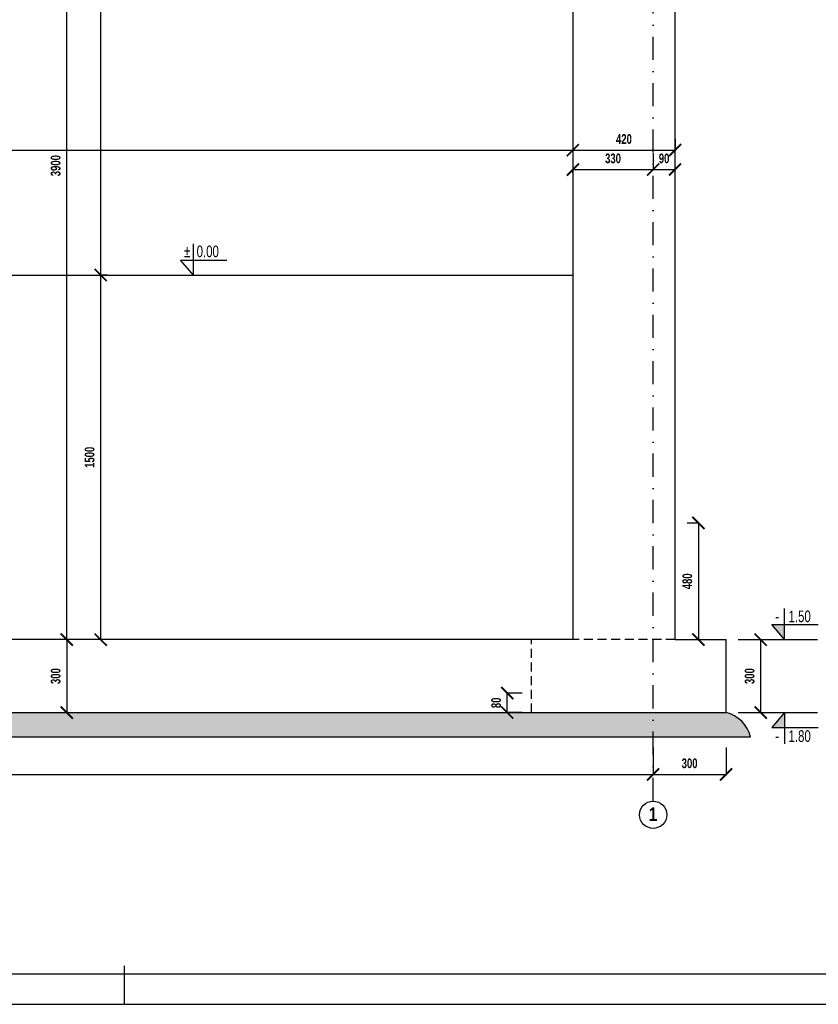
# Model space of a CAD drawing. Header units: millimetres. Extents: x 112819 to 404014, y 17484 to 70128.
# Tile 2 of 3: x 398834 to 402118, y 62703 to 66754. Entities that reach past the tile are written whole.
import ezdxf

# ---------------------------------------------------------------- set-up
doc = ezdxf.new("R2010")
doc.units = ezdxf.units.MM
doc.header["$LTSCALE"] = 5
doc.linetypes.add('DASH', pattern=[0.75, 0.5, -0.25])
doc.linetypes.add('DASHDOT', pattern=[25.4, 12.7, -6.35, 0, -6.35])
doc.layers.add('OBRYS', color=7, linetype='Continuous')
doc.layers.add('RCAD_deskowanie', color=7, linetype='Continuous')
doc.styles.add('GRYF', font='arialbd.ttf')
doc.styles.add('RAMKA', font='arial.ttf', dxfattribs={"width": 0.7})
doc.styles.add('style1', font='arialbd.ttf', dxfattribs={"width": 0.7})
doc.dimstyles.new('RBCT DIM 20', dxfattribs={"dimtxt": 40, "dimasz": 50, "dimexe": 2.5, "dimexo": 50, "dimgap": 25, "dimtad": 1, "dimdec": 0, "dimzin": 1, "dimtxsty": 'style1', "dimblk": 'ARCHTICK', "dimcen": 50, "dimclrd": 2, "dimclre": 2, "dimclrt": 7, "dimadec": 0, "dimazin": 0, "dimtfac": 1, "dimtdec": 0, "dimtmove": 0, "dimatfit": 3, "dimfxl": 1, "dimarcsym": 0})

# ---------------------------------------------------------------- blocks, each defined once
blk = doc.blocks.new('W')
at = {"layer": 'OBRYS', "linetype": 'Continuous'}
for p, q in [((0, -32.09090179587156), (0, 0)), ((0, -32.09090179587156), (-13.28214242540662, -16.67251282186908)), ((-13.28214242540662, -16.67251282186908), (34.4105121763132, -16.67251282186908))]:
    blk.add_line(p, q, dxfattribs=at)
blk = doc.blocks.new('_ArchTick')
at = {"color": 0, "linetype": 'ByBlock', "const_width": 0.15}
blk.add_lwpolyline([(-0.5, -0.5), (0.5, 0.5)], dxfattribs=at)
blk = doc.blocks.new('*D316')
at = {"color": 2, "lineweight": -2, "ltscale": 35, "transparency": 16777216}
for p, q in [((401788.6933992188, 64203.64720098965), (401883.4933987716, 64203.64720098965)), ((401880.9933987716, 63903.64720098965), (401880.9933987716, 64203.64720098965)), ((401788.6933992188, 63903.64720098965), (401883.4933987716, 63903.64720098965))]:
    blk.add_line(p, q, dxfattribs=at)
at = {"layer": 'Defpoints', "color": 0, "ltscale": 35, "transparency": 16777216}
for p in [(401738.6933992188, 64203.64720098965), (401880.9933987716, 64203.64720098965), (401738.6933992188, 63903.64720098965)]:
    blk.add_point(p, dxfattribs=at)
at = {"color": 2, "lineweight": -2, "ltscale": 35, "transparency": 16777216, "xscale": 50, "yscale": 50, "zscale": 50}
for p, rotation in [((401880.9933987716, 64203.64720098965), 90), ((401880.9933987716, 63903.64720098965), 270)]:
    blk.add_blockref('_ArchTick', p, dxfattribs=dict(at, rotation=rotation))
at = {"color": 7, "ltscale": 35, "transparency": 16777216, "insert": (401835.5704792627, 64053.64720098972), "char_height": 40, "attachment_point": 5, "rotation": 90, "style": 'style1'}
blk.add_mtext('300', dxfattribs=at)
blk = doc.blocks.new('*D317')
at = {"color": 2, "lineweight": -2, "ltscale": 35, "transparency": 16777216}
for p, q in [((399148.3788609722, 68103.64720098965), (399024.678860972, 68103.64720098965)), ((399027.178860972, 64203.64720098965), (399027.178860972, 68103.64720098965)), ((399148.3788609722, 64203.64720098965), (399024.678860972, 64203.64720098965))]:
    blk.add_line(p, q, dxfattribs=at)
at = {"layer": 'Defpoints', "color": 0, "ltscale": 35, "transparency": 16777216}
for p in [(399027.178860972, 68103.64720098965), (399198.3788609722, 68103.64720098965), (399198.3788609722, 64203.64720098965)]:
    blk.add_point(p, dxfattribs=at)
at = {"color": 2, "lineweight": -2, "ltscale": 35, "transparency": 16777216, "xscale": 50, "yscale": 50, "zscale": 50}
for p, rotation in [((399027.178860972, 68103.64720098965), 90), ((399027.178860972, 64203.64720098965), 270)]:
    blk.add_blockref('_ArchTick', p, dxfattribs=dict(at, rotation=rotation))
at = {"color": 7, "ltscale": 35, "transparency": 16777216, "insert": (398981.7422988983, 66153.64720098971), "char_height": 40, "attachment_point": 5, "rotation": 90, "style": 'style1'}
blk.add_mtext('3900', dxfattribs=at)
blk = doc.blocks.new('*D320')
at = {"color": 2, "lineweight": -2, "ltscale": 35, "transparency": 16777216}
for p, q in [((399194.9788609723, 65703.64720098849), (399164.3788609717, 65703.64720098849)), ((399166.8788609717, 64203.64720098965), (399166.8788609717, 65703.64720098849)), ((399194.9788609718, 64203.64720098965), (399164.3788609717, 64203.64720098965))]:
    blk.add_line(p, q, dxfattribs=at)
at = {"layer": 'Defpoints', "color": 0, "ltscale": 35, "transparency": 16777216}
for p in [(399166.8788609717, 65703.64720098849), (399244.9788609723, 65703.64720098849), (399244.9788609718, 64203.64720098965)]:
    blk.add_point(p, dxfattribs=at)
at = {"color": 2, "lineweight": -2, "ltscale": 35, "transparency": 16777216, "xscale": 50, "yscale": 50, "zscale": 50}
for p, rotation in [((399166.8788609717, 65703.64720098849), 90), ((399166.8788609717, 64203.64720098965), 270)]:
    blk.add_blockref('_ArchTick', p, dxfattribs=dict(at, rotation=rotation))
at = {"color": 7, "ltscale": 35, "transparency": 16777216, "insert": (399121.4559414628, 64953.64720098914), "char_height": 40, "attachment_point": 5, "rotation": 90, "style": 'style1'}
blk.add_mtext('1500', dxfattribs=at)
blk = doc.blocks.new('*D321')
at = {"color": 2, "lineweight": -2, "ltscale": 35, "transparency": 16777216}
for p, q in [((399116.8788609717, 68103.64720098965), (399164.3788609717, 68103.64720098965)), ((399166.8788609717, 65703.64720098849), (399166.8788609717, 68103.64720098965)), ((399194.9788609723, 65703.64720098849), (399164.3788609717, 65703.64720098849))]:
    blk.add_line(p, q, dxfattribs=at)
at = {"layer": 'Defpoints', "color": 0, "ltscale": 35, "transparency": 16777216}
for p in [(399166.8788609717, 68103.64720098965), (399166.8788609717, 68103.64720098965), (399244.9788609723, 65703.64720098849)]:
    blk.add_point(p, dxfattribs=at)
at = {"color": 2, "lineweight": -2, "ltscale": 35, "transparency": 16777216, "xscale": 50, "yscale": 50, "zscale": 50}
for p, rotation in [((399166.8788609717, 68103.64720098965), 90), ((399166.8788609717, 65703.64720098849), 270)]:
    blk.add_blockref('_ArchTick', p, dxfattribs=dict(at, rotation=rotation))
at = {"color": 7, "ltscale": 35, "transparency": 16777216, "insert": (399121.4559414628, 66903.64720098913), "char_height": 40, "attachment_point": 5, "rotation": 90, "style": 'style1'}
blk.add_mtext('2400', dxfattribs=at)
blk = doc.blocks.new('*D323')
at = {"color": 2, "lineweight": -2, "ltscale": 35, "transparency": 16777216}
for p, q in [((401108.6933987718, 66264.0326842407), (401108.6933987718, 66215.03268424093)), ((395108.6933987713, 66217.53268424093), (401108.6933987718, 66217.53268424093)), ((395108.6933987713, 66212.23268424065), (395108.6933987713, 66215.03268424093))]:
    blk.add_line(p, q, dxfattribs=at)
at = {"layer": 'Defpoints', "color": 0, "ltscale": 35, "transparency": 16777216}
for p in [(401108.6933987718, 66314.0326842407), (395108.6933987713, 66262.23268424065), (401108.6933987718, 66217.53268424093)]:
    blk.add_point(p, dxfattribs=at)
at = {"color": 2, "lineweight": -2, "ltscale": 35, "transparency": 16777216, "xscale": 50, "yscale": 50, "zscale": 50, "rotation": 180}
blk.add_blockref('_ArchTick', (395108.6933987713, 66217.53268424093), dxfattribs=at)
at = {"color": 2, "lineweight": -2, "ltscale": 35, "transparency": 16777216, "xscale": 50, "yscale": 50, "zscale": 50}
blk.add_blockref('_ArchTick', (401108.6933987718, 66217.53268424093), dxfattribs=at)
at = {"color": 7, "ltscale": 35, "transparency": 16777216, "insert": (398108.6933987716, 66262.9556037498), "char_height": 40, "attachment_point": 5, "style": 'style1'}
blk.add_mtext('6000', dxfattribs=at)
blk = doc.blocks.new('*D324')
at = {"color": 2, "lineweight": -2, "ltscale": 35, "transparency": 16777216}
for p, q in [((401108.6933987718, 66264.0326842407), (401108.6933987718, 66215.03268424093)), ((401528.6933992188, 66264.0326842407), (401528.6933992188, 66215.03268424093)), ((401108.6933987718, 66217.53268424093), (401528.6933992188, 66217.53268424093))]:
    blk.add_line(p, q, dxfattribs=at)
at = {"layer": 'Defpoints', "color": 0, "ltscale": 35, "transparency": 16777216}
for p in [(401108.6933987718, 66314.0326842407), (401528.6933992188, 66314.0326842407), (401528.6933992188, 66217.53268424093)]:
    blk.add_point(p, dxfattribs=at)
at = {"color": 2, "lineweight": -2, "ltscale": 35, "transparency": 16777216, "xscale": 50, "yscale": 50, "zscale": 50, "rotation": 180}
blk.add_blockref('_ArchTick', (401108.6933987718, 66217.53268424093), dxfattribs=at)
at = {"color": 2, "lineweight": -2, "ltscale": 35, "transparency": 16777216, "xscale": 50, "yscale": 50, "zscale": 50}
blk.add_blockref('_ArchTick', (401528.6933992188, 66217.53268424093), dxfattribs=at)
at = {"color": 7, "ltscale": 35, "transparency": 16777216, "insert": (401318.6933989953, 66262.9556037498), "char_height": 40, "attachment_point": 5, "style": 'style1'}
blk.add_mtext('420', dxfattribs=at)
blk = doc.blocks.new('*D326')
at = {"color": 2, "lineweight": -2, "ltscale": 35, "transparency": 16777216}
for p, q in [((394778.6933986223, 63759.34720099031), (394778.6933986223, 63646.74720098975)), ((401438.6933986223, 63759.34720098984), (401438.6933986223, 63646.74720098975)), ((394778.6933986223, 63649.24720098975), (401438.6933986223, 63649.24720098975))]:
    blk.add_line(p, q, dxfattribs=at)
at = {"layer": 'Defpoints', "color": 0, "ltscale": 35, "transparency": 16777216}
for p in [(394778.6933986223, 63809.34720099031), (401438.6933986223, 63809.34720098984), (401438.6933986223, 63649.24720098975)]:
    blk.add_point(p, dxfattribs=at)
at = {"color": 2, "lineweight": -2, "ltscale": 35, "transparency": 16777216, "xscale": 50, "yscale": 50, "zscale": 50, "rotation": 180}
blk.add_blockref('_ArchTick', (394778.6933986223, 63649.24720098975), dxfattribs=at)
at = {"color": 2, "lineweight": -2, "ltscale": 35, "transparency": 16777216, "xscale": 50, "yscale": 50, "zscale": 50}
blk.add_blockref('_ArchTick', (401438.6933986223, 63649.24720098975), dxfattribs=at)
at = {"color": 7, "ltscale": 35, "transparency": 16777216, "insert": (398108.6933986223, 63694.67012049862), "char_height": 40, "attachment_point": 5, "style": 'style1'}
blk.add_mtext('6660', dxfattribs=at)
blk = doc.blocks.new('*D327')
at = {"color": 2, "lineweight": -2, "ltscale": 35, "transparency": 16777216}
for p, q in [((401438.6933986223, 63759.34720098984), (401438.6933986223, 63646.74720098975)), ((401738.6933992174, 63759.34720098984), (401738.6933992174, 63646.74720098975)), ((401438.6933986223, 63649.24720098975), (401738.6933992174, 63649.24720098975))]:
    blk.add_line(p, q, dxfattribs=at)
at = {"layer": 'Defpoints', "color": 0, "ltscale": 35, "transparency": 16777216}
for p in [(401438.6933986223, 63809.34720098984), (401738.6933992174, 63809.34720098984), (401738.6933992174, 63649.24720098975)]:
    blk.add_point(p, dxfattribs=at)
at = {"color": 2, "lineweight": -2, "ltscale": 35, "transparency": 16777216, "xscale": 50, "yscale": 50, "zscale": 50, "rotation": 180}
blk.add_blockref('_ArchTick', (401438.6933986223, 63649.24720098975), dxfattribs=at)
at = {"color": 2, "lineweight": -2, "ltscale": 35, "transparency": 16777216, "xscale": 50, "yscale": 50, "zscale": 50}
blk.add_blockref('_ArchTick', (401738.6933992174, 63649.24720098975), dxfattribs=at)
at = {"color": 7, "ltscale": 35, "transparency": 16777216, "insert": (401588.6933989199, 63694.67012049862), "char_height": 40, "attachment_point": 5, "style": 'style1'}
blk.add_mtext('300', dxfattribs=at)
blk = doc.blocks.new('*D330')
at = {"color": 2, "lineweight": -2, "ltscale": 35, "transparency": 16777216}
for p, q in [((401438.6933986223, 66205.10137548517), (401438.6933986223, 66135.22821634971)), ((401108.6933987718, 66137.72821634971), (401438.6933986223, 66137.72821634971)), ((401108.6933987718, 66123.30137548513), (401108.6933987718, 66135.22821634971))]:
    blk.add_line(p, q, dxfattribs=at)
at = {"layer": 'Defpoints', "color": 0, "ltscale": 35, "transparency": 16777216}
for p in [(401438.6933986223, 66255.10137548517), (401108.6933987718, 66173.30137548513), (401438.6933986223, 66137.72821634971)]:
    blk.add_point(p, dxfattribs=at)
at = {"color": 2, "lineweight": -2, "ltscale": 35, "transparency": 16777216, "xscale": 50, "yscale": 50, "zscale": 50, "rotation": 180}
blk.add_blockref('_ArchTick', (401108.6933987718, 66137.72821634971), dxfattribs=at)
at = {"color": 2, "lineweight": -2, "ltscale": 35, "transparency": 16777216, "xscale": 50, "yscale": 50, "zscale": 50}
blk.add_blockref('_ArchTick', (401438.6933986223, 66137.72821634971), dxfattribs=at)
at = {"color": 7, "ltscale": 35, "transparency": 16777216, "insert": (401273.6933986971, 66183.15113585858), "char_height": 40, "attachment_point": 5, "style": 'style1'}
blk.add_mtext('330', dxfattribs=at)
blk = doc.blocks.new('*D331')
at = {"color": 2, "lineweight": -2, "ltscale": 35, "transparency": 16777216}
for p, q in [((401438.6933986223, 66205.10137548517), (401438.6933986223, 66135.22821634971)), ((401438.6933986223, 66137.72821634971), (401528.6933992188, 66137.72821634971)), ((401528.6933992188, 66127.10137548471), (401528.6933992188, 66135.22821634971))]:
    blk.add_line(p, q, dxfattribs=at)
at = {"layer": 'Defpoints', "color": 0, "ltscale": 35, "transparency": 16777216}
for p in [(401438.6933986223, 66255.10137548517), (401528.6933992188, 66177.10137548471), (401528.6933992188, 66137.72821634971)]:
    blk.add_point(p, dxfattribs=at)
at = {"color": 2, "lineweight": -2, "ltscale": 35, "transparency": 16777216, "xscale": 50, "yscale": 50, "zscale": 50, "rotation": 180}
blk.add_blockref('_ArchTick', (401438.6933986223, 66137.72821634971), dxfattribs=at)
at = {"color": 2, "lineweight": -2, "ltscale": 35, "transparency": 16777216, "xscale": 50, "yscale": 50, "zscale": 50}
blk.add_blockref('_ArchTick', (401528.6933992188, 66137.72821634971), dxfattribs=at)
at = {"color": 7, "ltscale": 35, "transparency": 16777216, "insert": (401483.6933989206, 66183.16477842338), "char_height": 40, "attachment_point": 5, "style": 'style1'}
blk.add_mtext('90', dxfattribs=at)
blk = doc.blocks.new('*D332')
at = {"color": 2, "lineweight": -2, "ltscale": 35, "transparency": 16777216}
for p, q in [((399148.3788609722, 64203.64720098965), (399024.678860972, 64203.64720098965)), ((399027.178860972, 64203.64720098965), (399027.178860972, 63903.64720098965)), ((399031.178860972, 63903.64720098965), (399024.678860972, 63903.64720098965))]:
    blk.add_line(p, q, dxfattribs=at)
at = {"layer": 'Defpoints', "color": 0, "ltscale": 35, "transparency": 16777216}
for p in [(399198.3788609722, 64203.64720098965), (399027.178860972, 63903.64720098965), (399081.178860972, 63903.64720098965)]:
    blk.add_point(p, dxfattribs=at)
at = {"color": 2, "lineweight": -2, "ltscale": 35, "transparency": 16777216, "xscale": 50, "yscale": 50, "zscale": 50}
for p, rotation in [((399027.178860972, 64203.64720098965), 90), ((399027.178860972, 63903.64720098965), 270)]:
    blk.add_blockref('_ArchTick', p, dxfattribs=dict(at, rotation=rotation))
at = {"color": 7, "ltscale": 35, "transparency": 16777216, "insert": (398981.7559414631, 64053.64720098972), "char_height": 40, "attachment_point": 5, "rotation": 90, "style": 'style1'}
blk.add_mtext('300', dxfattribs=at)
blk = doc.blocks.new('*D335')
at = {"color": 2, "lineweight": -2, "transparency": 16777216}
for p, q in [((401578.693399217, 64683.64720098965), (401627.2158945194, 64683.64720098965)), ((401624.7158945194, 64683.64720098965), (401624.7158945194, 64203.64720098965)), ((401578.693399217, 64203.64720098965), (401627.2158945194, 64203.64720098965))]:
    blk.add_line(p, q, dxfattribs=at)
at = {"layer": 'Defpoints', "color": 0, "transparency": 16777216}
for p in [(401528.693399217, 64683.64720098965), (401528.693399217, 64203.64720098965), (401624.7158945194, 64203.64720098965)]:
    blk.add_point(p, dxfattribs=at)
at = {"color": 2, "lineweight": -2, "transparency": 16777216, "xscale": 50, "yscale": 50, "zscale": 50}
for p, rotation in [((401624.7158945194, 64683.64720098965), 90), ((401624.7158945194, 64203.64720098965), 270)]:
    blk.add_blockref('_ArchTick', p, dxfattribs=dict(at, rotation=rotation))
at = {"color": 7, "transparency": 16777216, "insert": (401579.2793324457, 64443.64720098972), "char_height": 40, "attachment_point": 5, "rotation": 90, "style": 'style1'}
blk.add_mtext('480', dxfattribs=at)
blk = doc.blocks.new('*D336')
at = {"layer": 'Defpoints', "color": 0, "transparency": 16777216}
for p in [(400838.7045144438, 63983.64720098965), (400950.6865608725, 63983.64720098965), (400950.6865608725, 63903.64720098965)]:
    blk.add_point(p, dxfattribs=at)
at = {"layer": 'RCAD_deskowanie', "color": 2, "lineweight": -2, "transparency": 16777216}
for p, q in [((400900.6865608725, 63983.64720098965), (400836.2045144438, 63983.64720098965)), ((400838.7045144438, 63903.64720098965), (400838.7045144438, 63983.64720098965)), ((400900.6865608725, 63903.64720098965), (400836.2045144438, 63903.64720098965))]:
    blk.add_line(p, q, dxfattribs=at)
at = {"layer": 'RCAD_deskowanie', "color": 2, "lineweight": -2, "transparency": 16777216, "xscale": 50, "yscale": 50, "zscale": 50}
for p, rotation in [((400838.7045144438, 63983.64720098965), 90), ((400838.7045144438, 63903.64720098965), 270)]:
    blk.add_blockref('_ArchTick', p, dxfattribs=dict(at, rotation=rotation))
at = {"layer": 'RCAD_deskowanie', "color": 7, "transparency": 16777216, "insert": (400793.2679523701, 63943.64720098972), "char_height": 40, "attachment_point": 5, "rotation": 90, "style": 'style1'}
blk.add_mtext('80', dxfattribs=at)

msp = doc.modelspace()

# ---------------------------------------------------------------- hatches: boundary and pattern name
at = {"ltscale": 35}
h = msp.add_hatch(dxfattribs=at)
h.set_pattern_fill('DASH', color=2, scale=150, angle=45, style=0)
h.set_pattern_definition([(45, (117022.9436881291, 593572.9952951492), (2.220446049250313e-15, 26.51650429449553), [18.75, -18.75])])
edge = h.paths.add_edge_path()
edge.add_arc((401707.0990803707, 63772.05288214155), 135.3339046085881, 373.5005426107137, 436.49945738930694, ccw=False)
edge.add_line((401838.6933992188, 63803.64720098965), (398108.6933987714, 63803.64720099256))
edge.add_line((398108.6933987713, 63803.64720099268), (398108.6933987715, 63903.64720098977))
edge.add_line((398108.6933987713, 63903.64720098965), (401738.6933992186, 63903.64720098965))

# ---------------------------------------------------------------- linework, layer by layer
at = {"color": 2, "linetype": 'DASHDOT', "ltscale": 1.5}
msp.add_line((401438.6933986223, 63539.32801665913), (401438.6933986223, 68866.43036176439), dxfattribs=at)
at = {"linetype": 'Continuous'}
msp.add_line((401528.6933992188, 64203.64720098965), (401528.6933992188, 68648.49933890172), dxfattribs=at)
at = {"color": 7, "ltscale": 35}
msp.add_line((401108.6933987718, 68103.64720098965), (401108.6933987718, 64203.64720098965), dxfattribs=at)
at = {"color": 2, "ltscale": 35}
msp.add_line((395108.6933987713, 65703.64720098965), (401108.6933987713, 65703.64720098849), dxfattribs=at)
at = {"color": 7, "linetype": 'Continuous', "ltscale": 35}
for p, q in [((401108.6933987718, 64203.64720098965), (395108.6933987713, 64203.64720098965)), ((401528.6933992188, 64203.64720098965), (401738.6933992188, 64203.64720098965)), ((401738.6933992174, 63903.64720098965), (401738.6933992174, 64203.64720098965)), ((394478.6933983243, 63903.64720098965), (401738.6933992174, 63903.64720098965))]:
    msp.add_line(p, q, dxfattribs=at)
at = {"color": 8, "linetype": 'DASH', "ltscale": 15}
for p, q in [((400938.6933992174, 63903.64720098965), (400938.6933992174, 64203.64720098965)), ((401528.6933992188, 64203.64720098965), (401108.6933987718, 64203.64720098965))]:
    msp.add_line(p, q, dxfattribs=at)
at = {"color": 2, "linetype": 'Continuous', "ltscale": 35}
for p, q in [((401861.4049472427, 64203.64720098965), (402114.4530661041, 64203.64720098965)), ((401861.4049472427, 63903.64720098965), (402114.4530661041, 63903.64720098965)), ((394378.6933983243, 63803.64720098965), (401838.6933992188, 63803.64720098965)), ((399264.1737658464, 62703.44720117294), (399264.1737658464, 62861.8166123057))]:
    msp.add_line(p, q, dxfattribs=at)
at = {"color": 7, "ltscale": 35}
for points in [[(393514.1737659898, 62703.44720117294), (404014.1737657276, 62703.44720117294), (404014.1737657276, 70128.44720098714), (393514.1737659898, 70128.44720098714)], [(394014.1737659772, 62828.44720116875), (403889.1737657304, 62828.44720116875), (403889.1737657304, 70003.44720099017), (394014.1737659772, 70003.44720099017)]]:
    msp.add_lwpolyline(points, close=True, dxfattribs=at)
at = {"color": 2, "linetype": 'Continuous'}
msp.add_circle((401438.6933986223, 63483.32801665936), 56, dxfattribs=at)
at = {"color": 2, "ltscale": 35}
msp.add_arc((401707.0990803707, 63772.05288214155), 135.3339046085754, 13.50054260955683, 76.49945739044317, dxfattribs=at)
at = {"color": 2, "linetype": 'Continuous'}
for points in [[(401979.5408835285, 64203.64720098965), (401926.4123138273, 64265.32075688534), (401979.5408835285, 64265.32075688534)], [(401979.5408835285, 63903.64720098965), (401926.4123138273, 63841.97364509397), (401979.5408835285, 63841.97364509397)]]:
    msp.add_solid(points, dxfattribs=at)

# ---------------------------------------------------------------- block references
at = {"xscale": 4, "yscale": 4, "zscale": 4}
for p in [(399548.3235463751, 65832.01080817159), (401979.5408835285, 64332.01080817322)]:
    msp.add_blockref('W', p, dxfattribs=at)
at = {"xscale": -4, "yscale": 4, "zscale": 4, "rotation": 180}
msp.add_blockref('W', (401979.5408835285, 63775.28359380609), dxfattribs=at)

# ---------------------------------------------------------------- texts
at = {"style": 'RAMKA', "width": 0.7}
msp.add_text('%%P  0.00', height=48.00000000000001, dxfattribs=at).set_placement((399509.683546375, 65776.94924476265))
at = {"color": 7, "style": 'RAMKA', "width": 0.7}
for s, p in [('-   1.50', (401940.9008835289, 64275.54133207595)), ('-   1.80', (401940.9008835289, 63782.96725817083))]:
    msp.add_text(s, height=48.00000000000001, dxfattribs=at).set_placement(p)
at = {"color": 2, "linetype": 'Continuous', "style": 'GRYF', "width": 0.8}
msp.add_text('1', height=56, dxfattribs=at).set_placement((401421.0354623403, 63457.60636152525))

# ---------------------------------------------------------------- dimensions: what is measured, and where the dimension line sits
at = {"color": 2, "ltscale": 35}
for base, p1, p2, picture, middle in [((399027.178860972, 68103.64720098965), (399198.3788609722, 64203.64720098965), (399198.3788609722, 68103.64720098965), '*D317', (398981.7422988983, 66153.64720098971)), ((399166.8788609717, 65703.64720098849), (399244.9788609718, 64203.64720098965), (399244.9788609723, 65703.64720098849), '*D320', (399121.4559414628, 64953.64720098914)), ((399027.178860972, 63903.64720098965), (399198.3788609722, 64203.64720098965), (399081.178860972, 63903.64720098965), '*D332', (398981.7559414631, 64053.64720098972)), ((401880.9933987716, 64203.64720098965), (401738.6933992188, 63903.64720098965), (401738.6933992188, 64203.64720098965), '*D316', (401835.5704792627, 64053.64720098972))]:
    dim = msp.add_linear_dim(base=base, p1=p1, p2=p2, angle=90, dimstyle='RBCT DIM 20', dxfattribs=at)
    dim.commit()
    dim.dimension.update_dxf_attribs({"geometry": picture, "text_midpoint": middle})
dim = msp.add_linear_dim(base=(399166.8788609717, 68103.64720098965), p1=(399244.9788609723, 65703.64720098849), p2=(399166.8788609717, 68103.64720098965), angle=90, dimstyle='RBCT DIM 20', override={"dimtmove": 1}, dxfattribs=at)
dim.commit()
dim.dimension.update_dxf_attribs({"geometry": '*D321', "text_midpoint": (399121.4559414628, 66903.64720098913)})
for base, p1, p2, picture, middle in [((401108.6933987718, 66217.53268424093), (395108.6933987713, 66262.23268424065), (401108.6933987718, 66314.0326842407), '*D323', (398108.6933987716, 66262.9556037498)), ((401528.6933992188, 66217.53268424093), (401108.6933987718, 66314.0326842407), (401528.6933992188, 66314.0326842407), '*D324', (401318.6933989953, 66262.9556037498)), ((401438.6933986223, 66137.72821634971), (401108.6933987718, 66173.30137548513), (401438.6933986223, 66255.10137548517), '*D330', (401273.6933986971, 66183.15113585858)), ((401438.6933986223, 63649.24720098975), (394778.6933986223, 63809.34720099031), (401438.6933986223, 63809.34720098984), '*D326', (398108.6933986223, 63694.67012049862)), ((401738.6933992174, 63649.24720098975), (401438.6933986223, 63809.34720098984), (401738.6933992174, 63809.34720098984), '*D327', (401588.6933989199, 63694.67012049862))]:
    dim = msp.add_linear_dim(base=base, p1=p1, p2=p2, dimstyle='RBCT DIM 20', override={"dimtmove": 1}, dxfattribs=at)
    dim.commit()
    dim.dimension.update_dxf_attribs({"geometry": picture, "text_midpoint": middle})
dim = msp.add_linear_dim(base=(401528.6933992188, 66137.72821634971), p1=(401438.6933986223, 66255.10137548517), p2=(401528.6933992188, 66177.10137548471), dimstyle='RBCT DIM 20', override={"dimtmove": 1}, dxfattribs=at)
dim.commit()
dim.dimension.update_dxf_attribs({"geometry": '*D331', "text_midpoint": (401483.6933989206, 66137.72821634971), "dimtype": 160})
at = {"color": 7}
dim = msp.add_linear_dim(base=(401624.7158945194, 64203.64720098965), p1=(401528.693399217, 64683.64720098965), p2=(401528.693399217, 64203.64720098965), angle=90, dimstyle='RBCT DIM 20', dxfattribs=at)
dim.commit()
dim.dimension.update_dxf_attribs({"geometry": '*D335', "text_midpoint": (401579.2793324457, 64443.64720098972)})
at = {"layer": 'RCAD_deskowanie', "color": 7}
dim = msp.add_linear_dim(base=(400838.7045144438, 63983.64720098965), p1=(400950.6865608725, 63903.64720098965), p2=(400950.6865608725, 63983.64720098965), angle=90, dimstyle='RBCT DIM 20', dxfattribs=at)
dim.commit()
dim.dimension.update_dxf_attribs({"geometry": '*D336', "text_midpoint": (400838.7045144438, 63943.64720098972), "dimtype": 160})

doc.saveas('drawing.dxf')
